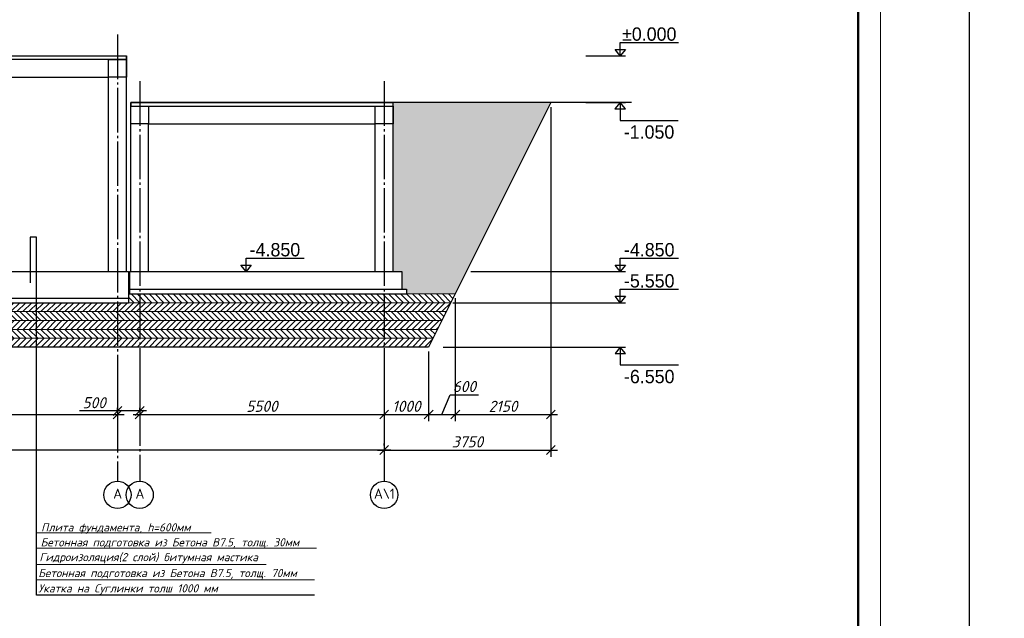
# Model space of a CAD drawing. Header units: millimetres. Extents: x -33345 to 4712671, y -3392 to 121473.
# Tile 18 of 256: x 230321 to 252475, y 57964 to 71427. Entities that reach past the tile are written whole.
import ezdxf

# ---------------------------------------------------------------- set-up
doc = ezdxf.new("R2010")
doc.units = ezdxf.units.MM
doc.linetypes.add('CENTER2', pattern=[28.575, 19.05, -3.175, 3.175, -3.175])
doc.linetypes.add('ГОСТ 2.303 5', pattern=[24, 20, -1.5, 1, -1.5])
doc.layers.add('.', color=7, linetype='Continuous', lineweight=15)
doc.layers.add('Lina', color=7, linetype='Continuous', lineweight=20)
doc.layers.add('00-Axes', color=1, linetype='CENTER2')
doc.layers.add('kcd_tx', color=7, linetype='Continuous')
doc.styles.add('_text', font='isocpeui.ttf')
doc.styles.add('ISOCPEUR_1.00', font='isocpeui.ttf')
doc.styles.add('Toxur', font='isocpeui.ttf', dxfattribs={"height": 250})
doc.styles.add('X-U-RW-01$0$StyleROMANS', font='GOTHIC.TTF')
doc.dimstyles.new('Islom 94', dxfattribs={"dimtxt": 250, "dimasz": 200, "dimexe": 150, "dimexo": 100, "dimgap": 60, "dimtad": 1, "dimdec": 0, "dimtxsty": '_text', "dimblk": 'OBLIQUE', "dimcen": 0, "dimdle": 150, "dimadec": 0, "dimazin": 0, "dimtfac": 1, "dimtdec": 0, "dimtmove": 0, "dimatfit": 3, "dimfxl": 1, "dimarcsym": 0})
pattern_1 = [(45, (202108.56, -1419032.01), (-67.351921, 67.351921), [])]
pattern_2 = [(135, (202108.56, -1419032.01), (-67.351921, -67.351921), [])]

# ---------------------------------------------------------------- blocks, each defined once
blk = doc.blocks.new('awe4tD')
at = {"layer": 'Lina', "ltscale": 10}
blk.add_lwpolyline([(-44239015, 22734378), (-44314815, 22734378), (-44314815, 22776378), (-44239015, 22776378)], close=True, dxfattribs=at)
at = {"layer": 'Lina', "lineweight": 30, "ltscale": 10}
blk.add_lwpolyline([(-44239515, 22734878), (-44312815, 22734878), (-44312815, 22775878), (-44239515, 22775878)], close=True, dxfattribs=at)
blk = doc.blocks.new('*U265')
at = {"lineweight": 9}
blk.add_line((400, 292), (400, -5), dxfattribs=at)
at = {"lineweight": 50}
blk.add_line((395, 287), (395, 0), dxfattribs=at)
blk = doc.blocks.new('_Oblique')
at = {"color": 0, "linetype": 'ByBlock', "lineweight": -2}
blk.add_line((-0.5, -0.5), (0.5, 0.5), dxfattribs=at)
blk = doc.blocks.new('*D2704')
at = {"layer": 'Defpoints', "color": 0, "transparency": 16777216}
for p in [(226521, 62547), (232521, 62547), (232521, 62547)]:
    blk.add_point(p, dxfattribs=at)
at = {"layer": 'kcd_tx', "color": 0, "lineweight": -2, "transparency": 16777216}
for p, q in [((226521, 62647), (226521, 62697)), ((232521, 62647), (232521, 62697)), ((226371, 62547), (232671, 62547))]:
    blk.add_line(p, q, dxfattribs=at)
at = {"layer": 'kcd_tx', "color": 0, "lineweight": -2, "transparency": 16777216, "xscale": 200, "yscale": 200, "zscale": 200, "rotation": 180}
blk.add_blockref('_Oblique', (226521, 62547), dxfattribs=at)
at = {"layer": 'kcd_tx', "color": 0, "lineweight": -2, "transparency": 16777216, "xscale": 200, "yscale": 200, "zscale": 200}
blk.add_blockref('_Oblique', (232521, 62547), dxfattribs=at)
at = {"layer": 'kcd_tx', "color": 0, "lineweight": 0, "transparency": 16777216, "insert": (229521, 62732), "char_height": 250, "attachment_point": 5, "style": '_text'}
blk.add_mtext('6000', dxfattribs=at)
blk = doc.blocks.new('*D2705')
at = {"layer": 'Defpoints', "color": 0, "transparency": 16777216}
for p in [(233021, 62547), (238521, 62547), (238521, 62547)]:
    blk.add_point(p, dxfattribs=at)
at = {"layer": 'kcd_tx', "color": 0, "lineweight": -2, "transparency": 16777216}
for p, q in [((233021, 62647), (233021, 62697)), ((232871, 62547), (238671, 62547)), ((238521, 62447), (238521, 62397))]:
    blk.add_line(p, q, dxfattribs=at)
at = {"layer": 'kcd_tx', "color": 0, "lineweight": -2, "transparency": 16777216, "xscale": 200, "yscale": 200, "zscale": 200, "rotation": 180}
blk.add_blockref('_Oblique', (233021, 62547), dxfattribs=at)
at = {"layer": 'kcd_tx', "color": 0, "lineweight": -2, "transparency": 16777216, "xscale": 200, "yscale": 200, "zscale": 200}
blk.add_blockref('_Oblique', (238521, 62547), dxfattribs=at)
at = {"layer": 'kcd_tx', "color": 0, "lineweight": 0, "transparency": 16777216, "insert": (235771, 62732), "char_height": 250, "attachment_point": 5, "style": '_text'}
blk.add_mtext('5500', dxfattribs=at)
blk = doc.blocks.new('*D2706')
at = {"layer": 'Defpoints', "color": 0, "transparency": 16777216}
for p in [(220521, 61747), (220521, 61747), (238521, 61747)]:
    blk.add_point(p, dxfattribs=at)
at = {"layer": 'kcd_tx', "color": 0, "lineweight": -2, "transparency": 16777216}
for p, q in [((220521, 61847), (220521, 61897)), ((238521, 61847), (238521, 61897)), ((238671, 61747), (220371, 61747))]:
    blk.add_line(p, q, dxfattribs=at)
at = {"layer": 'kcd_tx', "color": 0, "lineweight": -2, "transparency": 16777216, "xscale": 200, "yscale": 200, "zscale": 200, "rotation": 180}
blk.add_blockref('_Oblique', (220521, 61747), dxfattribs=at)
at = {"layer": 'kcd_tx', "color": 0, "lineweight": -2, "transparency": 16777216, "xscale": 200, "yscale": 200, "zscale": 200}
blk.add_blockref('_Oblique', (238521, 61747), dxfattribs=at)
at = {"layer": 'kcd_tx', "color": 0, "lineweight": 0, "transparency": 16777216, "insert": (229521, 61932), "char_height": 250, "attachment_point": 5, "style": '_text'}
blk.add_mtext('18000', dxfattribs=at)
blk = doc.blocks.new('*D3520')
at = {"layer": 'Defpoints', "color": 0, "transparency": 16777216}
for p in [(232521, 63297), (233021, 63297), (232521, 62628)]:
    blk.add_point(p, dxfattribs=at)
at = {"layer": 'kcd_tx', "color": 0, "lineweight": -2, "transparency": 16777216}
for p, q in [((232521, 63197), (232521, 62478)), ((233021, 63197), (233021, 62478)), ((232521, 62628), (231670, 62628)), ((233171, 62628), (232521, 62628))]:
    blk.add_line(p, q, dxfattribs=at)
at = {"layer": 'kcd_tx', "color": 0, "lineweight": -2, "transparency": 16777216, "xscale": 200, "yscale": 200, "zscale": 200, "rotation": 180}
blk.add_blockref('_Oblique', (232521, 62628), dxfattribs=at)
at = {"layer": 'kcd_tx', "color": 0, "lineweight": -2, "transparency": 16777216, "xscale": 200, "yscale": 200, "zscale": 200}
blk.add_blockref('_Oblique', (233021, 62628), dxfattribs=at)
at = {"layer": 'kcd_tx', "color": 0, "lineweight": 0, "transparency": 16777216, "insert": (231996, 62813), "char_height": 250, "attachment_point": 5, "style": '_text'}
blk.add_mtext('500', dxfattribs=at)
blk = doc.blocks.new('*D3524')
at = {"layer": 'Defpoints', "color": 0, "transparency": 16777216}
for p in [(238521, 64063), (239521, 64063), (239521, 62547)]:
    blk.add_point(p, dxfattribs=at)
at = {"layer": 'kcd_tx', "color": 0, "lineweight": -2, "transparency": 16777216}
for p, q in [((238521, 63963), (238521, 62397)), ((239521, 63963), (239521, 62397)), ((238371, 62547), (239671, 62547))]:
    blk.add_line(p, q, dxfattribs=at)
at = {"layer": 'kcd_tx', "color": 0, "lineweight": -2, "transparency": 16777216, "xscale": 200, "yscale": 200, "zscale": 200, "rotation": 180}
blk.add_blockref('_Oblique', (238521, 62547), dxfattribs=at)
at = {"layer": 'kcd_tx', "color": 0, "lineweight": -2, "transparency": 16777216, "xscale": 200, "yscale": 200, "zscale": 200}
blk.add_blockref('_Oblique', (239521, 62547), dxfattribs=at)
at = {"layer": 'kcd_tx', "color": 0, "lineweight": 0, "transparency": 16777216, "insert": (239021, 62732), "char_height": 250, "attachment_point": 5, "style": '_text'}
blk.add_mtext('1000', dxfattribs=at)
blk = doc.blocks.new('*D3491')
at = {"layer": 'Defpoints', "color": 0, "transparency": 16777216}
for p in [(240121, 65263), (239521, 64063), (240121, 62547)]:
    blk.add_point(p, dxfattribs=at)
at = {"layer": 'kcd_tx', "color": 0, "lineweight": -2, "transparency": 16777216}
for p, q in [((240121, 65163), (240121, 62397)), ((239521, 63963), (239521, 62397)), ((239821, 62547), (240006, 62992)), ((240006, 62992), (240645, 62992)), ((239371, 62547), (240271, 62547))]:
    blk.add_line(p, q, dxfattribs=at)
at = {"layer": 'kcd_tx', "color": 0, "lineweight": -2, "transparency": 16777216, "xscale": 200, "yscale": 200, "zscale": 200, "rotation": 180}
blk.add_blockref('_Oblique', (239521, 62547), dxfattribs=at)
at = {"layer": 'kcd_tx', "color": 0, "lineweight": -2, "transparency": 16777216, "xscale": 200, "yscale": 200, "zscale": 200}
blk.add_blockref('_Oblique', (240121, 62547), dxfattribs=at)
at = {"layer": 'kcd_tx', "color": 0, "lineweight": 0, "transparency": 16777216, "insert": (240325, 63177), "char_height": 250, "attachment_point": 5, "style": '_text'}
blk.add_mtext('600', dxfattribs=at)
blk = doc.blocks.new('*D3492')
at = {"layer": 'Defpoints', "color": 0, "transparency": 16777216}
for p in [(242271, 69563), (240121, 65263), (242271, 62547)]:
    blk.add_point(p, dxfattribs=at)
at = {"layer": 'kcd_tx', "color": 0, "lineweight": -2, "transparency": 16777216}
for p, q in [((242271, 69463), (242271, 62397)), ((240121, 65163), (240121, 62397)), ((239971, 62547), (242421, 62547))]:
    blk.add_line(p, q, dxfattribs=at)
at = {"layer": 'kcd_tx', "color": 0, "lineweight": -2, "transparency": 16777216, "xscale": 200, "yscale": 200, "zscale": 200, "rotation": 180}
blk.add_blockref('_Oblique', (240121, 62547), dxfattribs=at)
at = {"layer": 'kcd_tx', "color": 0, "lineweight": -2, "transparency": 16777216, "xscale": 200, "yscale": 200, "zscale": 200}
blk.add_blockref('_Oblique', (242271, 62547), dxfattribs=at)
at = {"layer": 'kcd_tx', "color": 0, "lineweight": 0, "transparency": 16777216, "insert": (241196, 62732), "char_height": 250, "attachment_point": 5, "style": '_text'}
blk.add_mtext('2150', dxfattribs=at)
blk = doc.blocks.new('*D2644')
at = {"layer": 'Defpoints', "color": 0, "transparency": 16777216}
for p in [(242271, 69563), (238521, 64063), (242271, 61747)]:
    blk.add_point(p, dxfattribs=at)
at = {"layer": 'kcd_tx', "color": 0, "lineweight": -2, "transparency": 16777216}
for p, q in [((242271, 69463), (242271, 61597)), ((238521, 63963), (238521, 61597)), ((238371, 61747), (242421, 61747))]:
    blk.add_line(p, q, dxfattribs=at)
at = {"layer": 'kcd_tx', "color": 0, "lineweight": -2, "transparency": 16777216, "xscale": 200, "yscale": 200, "zscale": 200, "rotation": 180}
blk.add_blockref('_Oblique', (238521, 61747), dxfattribs=at)
at = {"layer": 'kcd_tx', "color": 0, "lineweight": -2, "transparency": 16777216, "xscale": 200, "yscale": 200, "zscale": 200}
blk.add_blockref('_Oblique', (242271, 61747), dxfattribs=at)
at = {"layer": 'kcd_tx', "color": 0, "lineweight": 0, "transparency": 16777216, "insert": (240396, 61933), "char_height": 250, "attachment_point": 5, "style": '_text'}
blk.add_mtext('3750', dxfattribs=at)

msp = doc.modelspace()

# ---------------------------------------------------------------- hatches: boundary and pattern name
at = {"layer": '.', "lineweight": 0, "transparency": 33554687}
h = msp.add_hatch(dxfattribs=at)
h.set_pattern_fill('AR-CONC', color=256)
h.set_pattern_definition([(50, (202108.56, -1419032.01), (182.184669, -15.939086), [19.05, -209.55]), (355, (202108.56, -1419032.01), (-35.243421, 191.056845), [15.24, -167.640584]), (100.451445, (202123.74, -1419033.34), (146.941247, 175.117752), [16.190009, -178.090245]), (46.1842, (202108.56, -1418981.21), (271.07904, -42.042328), [28.575, -314.325]), (96.635558, (202131.15, -1418984.72), (237.404134, 247.426125), [24.285023, -267.13561]), (351.184151, (202108.56, -1418981.21), (237.404134, 247.426125), [22.859967, -251.45973]), (21, (202133.96, -1418993.91), (151.614391, -102.265198), [19.05, -209.55]), (326, (202133.96, -1418993.91), (61.802028, 184.187966), [15.24, -167.64]), (71.451445, (202146.6, -1419002.44), (213.41642, 81.922769), [16.190009, -178.089938]), (37.5, (202108.56, -1419032.014), (3.0886033, 84.555039), [0, -165.608, 0, -170.18, 0, -168.275]), (7.5, (202108.56, -1419032.01), (66.8196625, 100.180575), [0, -97.028, 0, -161.798, 0, -64.135]), (327.5, (202051.915, -1419032.014), (135.5905952, -5.728744), [0, -63.5, 0, -198.12, 0, -262.89]), (317.5, (202026.51, -1419032.01), (148.129181, 25.426491), [0, -82.55, 0, -131.572, 0, -186.69])])
h.paths.add_polyline_path([(238721.149, 65762.847), (238921.149, 65762.847), (238921.149, 65362.847), (239021.149, 65362.847), (239021.149, 65262.847), (240121.149, 65262.847), (242271.149, 69562.847), (238721.149, 69562.847)])
h.paths.add_polyline_path([(219273.361, 65062.847), (219821.149, 65062.847), (219821.149, 65162.847), (219921.149, 65162.847), (219921.149, 65762.847), (220321.149, 65762.847), (220321.149, 69712.847), (218121.149, 69712.847)])
h = msp.add_hatch(dxfattribs=at)
h.set_pattern_fill('ANSI31', color=256, scale=30, angle=90)
h.set_pattern_definition(pattern_2)
h.paths.add_polyline_path([(233021.149, 65262.847), (232791.149, 65262.847), (232771.149, 65262.847), (232771.149, 65162.847), (232771.149, 65062.847), (233021.149, 65062.847)])
h.paths.add_polyline_path([(238521.149, 65262.847), (233021.149, 65262.847), (233021.149, 65062.847), (238521.149, 65062.847)])
h.paths.add_polyline_path([(240121.149, 65262.847), (239221.149, 65262.847), (238521.149, 65262.847), (238521.149, 65062.847), (240021.149, 65062.847)])
h = msp.add_hatch(dxfattribs=at)
h.set_pattern_fill('ANSI31', color=256, scale=30)
h.set_pattern_definition(pattern_1)
h.paths.add_polyline_path([(220521.149, 64862.847), (220521.149, 65062.847), (219273.361, 65062.847), (219322.919, 64862.847)])
h.paths.add_polyline_path([(226521.149, 64862.847), (226521.149, 65062.847), (220521.149, 65062.847), (220521.149, 64862.847)])
h.paths.add_polyline_path([(232521.149, 64862.847), (232521.149, 65062.847), (226521.149, 65062.847), (226521.149, 64862.847)])
h.paths.add_polyline_path([(232521.149, 65062.847), (232521.149, 64862.847), (233021.149, 64862.847), (233021.149, 65062.847)])
h.paths.add_polyline_path([(233021.149, 65062.847), (233021.149, 64862.847), (238521.149, 64862.847), (238521.149, 65062.847)])
h.paths.add_polyline_path([(238521.149, 65062.847), (238521.149, 64862.847), (239921.149, 64862.847), (240021.149, 65062.847)])
h = msp.add_hatch(dxfattribs=at)
h.set_pattern_fill('ANSI31', color=256, scale=30, angle=90)
h.set_pattern_definition(pattern_2)
h.paths.add_polyline_path([(220521.149, 64662.847), (220521.149, 64862.847), (219322.919, 64862.847), (219372.476, 64662.847)], flags=17)
h.paths.add_polyline_path([(226521.149, 64662.847), (226521.149, 64862.847), (220521.149, 64862.847), (220521.149, 64662.847)], flags=17)
h.paths.add_polyline_path([(226521.149, 64662.847), (232521.149, 64662.847), (232521.149, 64862.847), (226521.149, 64862.847)], flags=17)
h.paths.add_polyline_path([(232521.149, 64662.847), (233021.149, 64662.847), (233021.149, 64862.847), (232521.149, 64862.847)], flags=17)
h.paths.add_polyline_path([(238521.149, 64862.847), (238521.149, 64662.847), (233021.149, 64662.847), (233021.149, 64862.847)], flags=16)
h.paths.add_polyline_path([(238521.149, 64662.847), (238521.149, 64862.847), (219322.919, 64862.847), (219372.476, 64662.847)])
h = msp.add_hatch(dxfattribs=at)
h.set_pattern_fill('ANSI31', color=256, scale=30, angle=90)
h.set_pattern_definition([(135, (202308.56, -1418632.01), (-67.351921, -67.351921), [])])
h.paths.add_polyline_path([(220721.149, 64662.847), (220721.149, 64862.847), (219521.149, 64862.847), (219621.149, 64662.847)])
h.paths.add_polyline_path([(226721.149, 64662.847), (226721.149, 64862.847), (220721.149, 64862.847), (220721.149, 64662.847)])
h.paths.add_polyline_path([(232721.149, 64662.847), (232721.149, 64862.847), (226721.149, 64862.847), (226721.149, 64662.847)])
h.paths.add_polyline_path([(233221.149, 64662.847), (233221.149, 64862.847), (232721.149, 64862.847), (232721.149, 64662.847)])
h.paths.add_polyline_path([(238721.149, 64662.847), (238721.149, 64862.847), (233221.149, 64862.847), (233221.149, 64662.847)])
h.paths.add_polyline_path([(239821.149, 64662.847), (239921.149, 64862.847), (238721.149, 64862.847), (238721.149, 64662.847)])
h = msp.add_hatch(dxfattribs=at)
h.set_pattern_fill('ANSI31', color=256, scale=30)
h.set_pattern_definition(pattern_1)
h.paths.add_polyline_path([(220521.149, 64462.847), (220521.149, 64662.847), (219372.476, 64662.847), (219422.034, 64462.847)])
h.paths.add_polyline_path([(226521.149, 64462.847), (226521.149, 64662.847), (220521.149, 64662.847), (220521.149, 64462.847)])
h.paths.add_polyline_path([(232521.149, 64462.847), (232521.149, 64662.847), (226521.149, 64662.847), (226521.149, 64462.847)])
h.paths.add_polyline_path([(233021.149, 64462.847), (233021.149, 64662.847), (232521.149, 64662.847), (232521.149, 64462.847)])
h.paths.add_polyline_path([(238521.149, 64462.847), (238521.149, 64662.847), (233021.149, 64662.847), (233021.149, 64462.847)])
h.paths.add_polyline_path([(239721.149, 64462.847), (239821.149, 64662.847), (238521.149, 64662.847), (238521.149, 64462.847)])
h = msp.add_hatch(dxfattribs=at)
h.set_pattern_fill('ANSI31', color=256, scale=30, angle=90)
h.set_pattern_definition(pattern_2)
h.paths.add_polyline_path([(220521.149, 64262.847), (220521.149, 64462.847), (219422.034, 64462.847), (219471.591, 64262.847)], flags=17)
h.paths.add_polyline_path([(226521.149, 64262.847), (226521.149, 64462.847), (220521.149, 64462.847), (220521.149, 64262.847)], flags=17)
h.paths.add_polyline_path([(232521.149, 64262.847), (232521.149, 64462.847), (226521.149, 64462.847), (226521.149, 64262.847)], flags=17)
h.paths.add_polyline_path([(233021.149, 64262.847), (233021.149, 64462.847), (232521.149, 64462.847), (232521.149, 64262.847)], flags=17)
h.paths.add_polyline_path([(238521.149, 64262.847), (238521.149, 64462.847), (233021.149, 64462.847), (233021.149, 64262.847)], flags=17)
h.paths.add_polyline_path([(239621.149, 64262.847), (239721.149, 64462.847), (238521.149, 64462.847), (238521.149, 64262.847)])
h = msp.add_hatch(dxfattribs=at)
h.set_pattern_fill('ANSI31', color=256, scale=30)
h.set_pattern_definition(pattern_1)
h.paths.add_polyline_path([(220521.149, 64062.847), (220521.149, 64262.847), (219471.591, 64262.847), (219521.149, 64062.847)])
h.paths.add_polyline_path([(226521.149, 64062.847), (226521.149, 64262.847), (220521.149, 64262.847), (220521.149, 64062.847)])
h.paths.add_polyline_path([(232521.149, 64062.847), (232521.149, 64262.847), (226521.149, 64262.847), (226521.149, 64062.847)])
h.paths.add_polyline_path([(232521.149, 64262.847), (232521.149, 64062.847), (233021.149, 64062.847), (233021.149, 64262.847)])
h.paths.add_polyline_path([(233021.149, 64262.847), (233021.149, 64062.847), (238521.149, 64062.847), (238521.149, 64262.847)])
h.paths.add_polyline_path([(239521.149, 64062.847), (239621.149, 64262.847), (238521.149, 64262.847), (238521.149, 64062.847)])

# ---------------------------------------------------------------- linework, layer by layer
at = {"color": 177, "lineweight": 30, "true_color": 0x293189}
for p, q in [((220321.149, 70612.847), (232721.149, 70612.847)), ((232721.149, 65762.847), (232721.149, 70612.847)), ((226721.149, 70132.847), (232321.149, 70132.847)), ((232321.149, 65762.847), (232321.149, 70132.847)), ((232821.149, 69562.847), (238721.149, 69562.847)), ((232821.149, 65762.847), (232821.149, 69562.847)), ((238721.149, 65762.847), (238721.149, 69562.847)), ((242271.149, 69562.847), (238721.149, 69562.847)), ((233221.149, 69082.847), (238321.149, 69082.847)), ((233221.149, 65762.847), (233221.149, 69082.847)), ((238321.149, 65762.847), (238321.149, 69082.847)), ((219921.149, 65762.847), (232771.149, 65762.847)), ((232771.149, 65762.847), (232771.149, 65162.847)), ((232791.149, 65762.847), (232791.149, 65262.847)), ((232791.149, 65762.847), (238921.149, 65762.847)), ((238921.149, 65762.847), (238921.149, 65362.847)), ((232791.149, 65362.847), (239021.149, 65362.847)), ((239021.149, 65362.847), (239021.149, 65262.847)), ((219821.149, 65162.847), (232771.149, 65162.847)), ((232791.149, 65262.847), (232771.149, 65262.847)), ((232771.149, 65162.847), (232771.149, 65062.847)), ((232791.149, 65262.847), (239021.149, 65262.847)), ((219821.149, 65062.847), (232771.149, 65062.847))]:
    msp.add_line(p, q, dxfattribs=at)
at = {"color": 177, "lineweight": 0, "true_color": 0x293189}
for p, q in [((239021.149, 65262.847), (240121.149, 65262.847)), ((219273.361, 65062.847), (240021.149, 65062.847)), ((219322.919, 64862.847), (239921.149, 64862.847)), ((219372.476, 64662.847), (239821.149, 64662.847)), ((219422.034, 64462.847), (239721.149, 64462.847)), ((219471.591, 64262.847), (239621.149, 64262.847))]:
    msp.add_line(p, q, dxfattribs=at)
at = {"color": 7, "linetype": 'ByBlock', "lineweight": 13, "ltscale": 25}
for p, q in [((234630.905, 59885.096), (230702.946, 59885.096)), ((236996.02, 59544.89), (230702.946, 59538.175)), ((235866.04, 59176.582), (230702.946, 59176.582)), ((236952.418, 58832.146), (230702.946, 58832.146))]:
    msp.add_line(p, q, dxfattribs=at)
at = {"color": 1, "ltscale": 4}
for points in [[(243834.863, 70612.847), (243716.905, 70756.417), (243952.82, 70756.417), (243834.863, 70612.847), (243834.863, 70912.847), (245144.556, 70912.847)], [(243060.659, 70612.847), (243952.82, 70612.847)], [(243056.09, 69562.847), (243948.252, 69562.847)], [(243830.294, 69562.847), (243712.336, 69419.278), (243948.252, 69419.278), (243830.294, 69562.847), (243830.294, 69162.847), (245139.987, 69162.847)], [(235413.197, 65762.847), (235295.239, 65906.417), (235531.154, 65906.417), (235413.197, 65762.847), (235413.197, 66062.847), (236722.889, 66062.847)], [(243834.863, 65762.847), (243716.905, 65906.417), (243952.82, 65906.417), (243834.863, 65762.847), (243834.863, 66062.847), (245144.556, 66062.847)], [(234643.727, 65762.847), (235531.154, 65762.847)], [(240470.087, 65762.847), (243952.82, 65762.847)], [(243834.863, 65062.847), (243716.905, 65206.417), (243952.82, 65206.417), (243834.863, 65062.847), (243834.863, 65362.847), (245144.556, 65362.847)], [(240068.513, 65062.847), (243952.82, 65062.847)], [(239847.948, 64062.847), (243952.82, 64062.847)], [(243834.863, 64062.847), (243716.905, 63919.278), (243952.82, 63919.278), (243834.863, 64062.847), (243834.863, 63662.847), (245144.556, 63662.847)]]:
    msp.add_lwpolyline(points, dxfattribs=at)
at = {"color": 177, "lineweight": 30, "true_color": 0x293189}
for points in [[(232721.149, 70532.847), (220321.149, 70532.847), (220321.149, 70612.847), (232721.149, 70612.847)], [(232821.149, 69482.847), (238721.149, 69482.847), (238721.149, 69562.847), (232821.149, 69562.847)]]:
    msp.add_lwpolyline(points, close=True, dxfattribs=at)
at = {"color": 1, "lineweight": 30}
for points in [[(232321.149, 70532.847), (232721.149, 70532.847), (232721.149, 70132.847), (232321.149, 70132.847)], [(232821.149, 69482.847), (233221.149, 69482.847), (233221.149, 69082.847), (232821.149, 69082.847)], [(238321.149, 69482.847), (238721.149, 69482.847), (238721.149, 69082.847), (238321.149, 69082.847)]]:
    msp.add_lwpolyline(points, close=True, dxfattribs=at)
at = {"color": 177, "lineweight": 30, "true_color": 0x293189}
msp.add_lwpolyline([(244087.884, 69562.847), (242271.149, 69562.847), (239521.149, 64062.847), (226521.149, 64062.847), (219521.149, 64062.847), (218121.149, 69712.847), (216379.414, 69712.847)], dxfattribs=at)
at = {"lineweight": 30}
msp.add_lwpolyline([(236952.418, 58487.71), (230702.946, 58487.71), (230702.946, 66532.829), (230556.546, 66532.829), (230556.546, 65505.364)], dxfattribs=at)
at = {"layer": '00-Axes', "color": 251, "linetype": 'ГОСТ 2.303 5', "ltscale": 50, "true_color": 0x636466}
for points in [[(232521.149, 71090.969), (232521.149, 61046.503)], [(233021.149, 70040.969), (233021.149, 61046.503)], [(238521.149, 70040.969), (238521.149, 61046.503)], [(238521.149, 70040.969), (238521.149, 61046.503)]]:
    msp.add_lwpolyline(points, dxfattribs=at)
at = {"layer": '00-Axes', "color": 219, "linetype": 'ByBlock', "ltscale": 100, "true_color": 0x642165}
for centre in [(232521.149, 60740.543), (233021.149, 60740.543), (238521.149, 60740.543)]:
    msp.add_circle(centre, 305.96, dxfattribs=at)

# ---------------------------------------------------------------- block references
msp.add_blockref('awe4tD', (44564503.28, -22689876.566))
at = {"ltscale": 500, "xscale": 100, "yscale": 100, "zscale": 100}
msp.add_blockref('*U265', (209688.406, 45001.326), dxfattribs=at)

# ---------------------------------------------------------------- texts
at = {"ltscale": 4, "char_height": 300, "attachment_point": 5, "style": 'X-U-RW-01$0$StyleROMANS'}
for s, insert in [('%%P0.000', (244485.97, 71101.71)), ('-1.050', (244481.401, 68899.058)), ('-4.850', (236064.304, 66251.71)), ('-4.850', (244485.97, 66251.71)), ('-5.550', (244485.97, 65551.71)), ('-6.550', (244485.97, 63399.058))]:
    msp.add_mtext(s, dxfattribs=dict(at, insert=insert))
at = {"char_height": 183.97883, "width": 9432.5782, "attachment_point": 1, "style": 'Toxur'}
for s, insert in [('Плита фундамента, h=600мм', (230802.755, 60100.904)), ('Бетонная подготовка из Бетона В7.5, толщ. 30мм ', (230791.912, 59765.665)), ('Гидроизоляция(2 слой) битумная мастика', (230764.121, 59431.893)), ('Бетонная подготовка из Бетона В7.5, толщ. 70мм ', (230739.173, 59073.728)), ('Укатка на Суглинки толш 1000 мм ', (230739.173, 58729.292))]:
    msp.add_mtext(s, dxfattribs=dict(at, insert=insert))
at = {"layer": '00-Axes', "color": 219, "linetype": 'ByBlock', "ltscale": 100, "true_color": 0x642165, "char_height": 226.05869, "attachment_point": 1, "style": 'ISOCPEUR_1.00'}
for s, insert in [('\\pxqc;{\\fISOCPEUR|b0|i0|c204|p34;А}', (232139.983, 60880.348)), ('\\pxqc;{\\fISOCPEUR|b0|i0|c204|p34;А}', (232639.983, 60880.348)), ('\\pxqc;{\\fISOCPEUR|b0|i0|c204|p34;А\\\\1}', (238139.983, 60880.348))]:
    msp.add_mtext_dynamic_manual_height_columns(s, width=772.47909, gutter_width=706.433, heights=[0], dxfattribs=dict(at, insert=insert))

# ---------------------------------------------------------------- dimensions: what is measured, and where the dimension line sits
at = {"layer": 'kcd_tx', "lineweight": 0}
for base, p1, p2, picture, middle in [((242271.149, 61746.503), (238521.149, 64062.847), (242271.149, 69562.847), '*D2644', (240396.149, 61933.113)), ((239521.149, 62546.503), (238521.149, 64062.847), (239521.149, 64062.847), '*D3524', (239021.149, 62731.503)), ((232521.149, 62627.717), (233021.149, 63296.724), (232521.149, 63296.724), '*D3520', (231995.618, 62812.717)), ((232521.149, 62546.503), (226521.149, 62546.503), (232521.149, 62546.503), '*D2704', (229521.149, 62731.503)), ((238521.149, 62546.503), (233021.149, 62546.503), (238521.149, 62546.503), '*D2705', (235771.149, 62731.503)), ((220521.149, 61746.503), (238521.149, 61746.503), (220521.149, 61746.503), '*D2706', (229521.149, 61931.503))]:
    dim = msp.add_linear_dim(base=base, p1=p1, p2=p2, dimstyle='Islom 94', dxfattribs=at)
    dim.commit()
    dim.dimension.update_dxf_attribs({"geometry": picture, "text_midpoint": middle})
dim = msp.add_linear_dim(base=(242271.149, 62546.503), p1=(240121.149, 65262.847), p2=(242271.149, 69562.847), dimstyle='Islom 94', override={"dimtmove": 1}, dxfattribs=at)
dim.commit()
dim.dimension.update_dxf_attribs({"geometry": '*D3492', "text_midpoint": (241196.149, 62731.503)})
dim = msp.add_linear_dim(base=(240121.149, 62546.503), p1=(239521.149, 64062.847), p2=(240121.149, 65262.847), dimstyle='Islom 94', override={"dimtmove": 1}, dxfattribs=at)
dim.commit()
dim.dimension.update_dxf_attribs({"geometry": '*D3491', "text_midpoint": (240065.649, 62992.133), "dimtype": 160})

doc.saveas('drawing.dxf')
